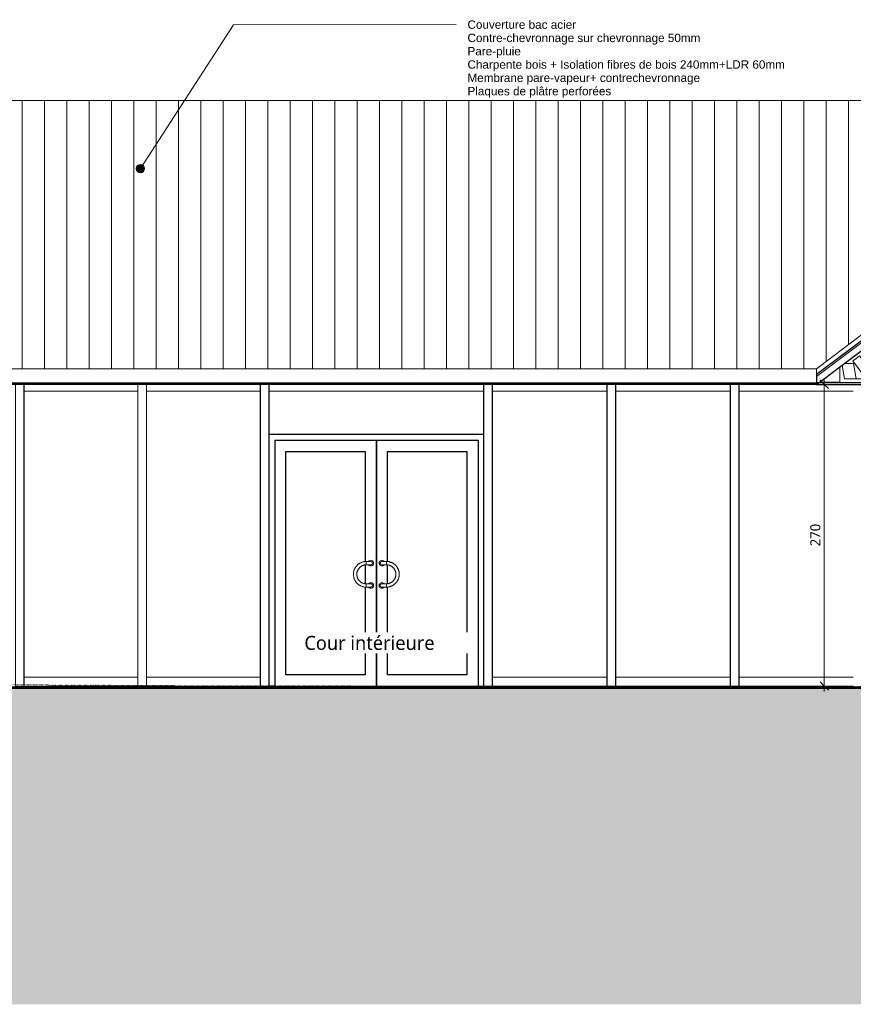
# Model space of a CAD drawing. Header units: millimetres. Extents: x -19731 to 221935, y -2951 to 6011.
# Tile 13 of 41: x 67934 to 75397, y -2849 to 5965. Entities that reach past the tile are written whole.
import ezdxf

# ---------------------------------------------------------------- set-up
doc = ezdxf.new("R2010")
doc.units = ezdxf.units.MM
doc.linetypes.add('A-pointilles', pattern=[0.53, 0, -0.53])
for name, color, linetype, lineweight in [('A-ANNO-DIMS', 211, 'Continuous', 9), ('A-ANNO-DIMS-50', 211, 'Continuous', 9), ('A-AREA-IDEN', 2, 'Continuous', 9), ('A-CLNG', 13, 'Continuous', 13), ('A-COLS', 52, 'Continuous', 13), ('A-DOOR', 31, 'Continuous', 25), ('A-DOOR-FRAM', 31, 'Continuous', 25), ('A-FLOR', 192, 'Continuous', 13), ('A-GLAZ-CWMG', 51, 'Continuous', 13), ('A-ROOF', 132, 'Continuous', 13), ('A-ROOF-FNSH', 132, 'Continuous', 13), ('A-ROOF-OTLN', 132, 'Continuous', 13), ('A-ROOF-PATT', 132, 'Continuous', 13), ('Arbre dessus-Divers _3__dwg', 8, 'Continuous', 13), ('C-TOPO-FNSH', 192, 'A-pointilles', 13), ('C-TOPO-PATT', 8, 'Continuous', 100), ('C-TOPO-SDVS', 7, 'Continuous', 13), ('G-ANNO-TEXT', 231, 'Continuous', 9), ('S-BEAM', 12, 'Continuous', 13)]:
    doc.layers.add(name, color=color, linetype=linetype, lineweight=lineweight)
doc.styles.add('Arial', font='arial.ttf', dxfattribs={"height": 75})
doc.styles.add('Trebuchet MS', font='trebuc.ttf', dxfattribs={"height": 90})
doc.styles.add('Trebuchet MS_1', font='trebuc.ttf', dxfattribs={"height": 125})
doc.dimstyles.new('Cotes100e_Intérieur', dxfattribs={"dimscale": 304.8, "dimtxt": 92.785582, "dimasz": 0.246063, "dimexe": 0.164042, "dimexo": 0.0625, "dimgap": 0.032808, "dimtad": 1, "dimdec": 0, "dimlfac": 0.1, "dimzin": 0, "dimdsep": 46, "dimtxsty": 'Trebuchet MS', "dimblk1": 'OBLIQUE', "dimblk2": 'OBLIQUE', "dimsah": 1, "dimcen": 0.09, "dimdle": 0.164042, "dimazin": 0, "dimtfac": 1, "dimtdec": 4, "dimtix": 1, "dimtmove": 0, "dimatfit": 3, "dimfxl": 0.164042, "dimfxlon": 1, "dimtvp": 1, "dimtolj": 1, "dimtzin": 0, "dimarcsym": 2})

# ---------------------------------------------------------------- blocks, each defined once
blk = doc.blocks.new('Family - IfcBeam - POUTRE-251770-COUPE FF_50')
at = {"layer": 'S-BEAM', "color": 10, "lineweight": 18}
for p, q in [((9541, 2700), (9541, 0)), ((9616, 2700), (9616, 0)), ((9616, 0), (9541, 0))]:
    blk.add_line(p, q, dxfattribs=at)
blk = doc.blocks.new('Family - IfcBeam - POUTRE-251854-COUPE FF_50')
at = {"layer": 'S-BEAM', "color": 10, "lineweight": 18}
for p, q in [((5334.5, 2700), (5334.5, 1)), ((5409.5, 2700), (5409.5, 1)), ((5334.5, 1), (5334.5, 0.1)), ((5409.5, 0), (5334.5, 0)), ((5409.5, 1), (5409.5, 0))]:
    blk.add_line(p, q, dxfattribs=at)
blk = doc.blocks.new('Family - IfcBeam - PANNE-251934-COUPE FF_50')
at = {"layer": 'S-BEAM', "color": 10, "lineweight": 18}
for p, q in [((10636.3, 2910.7), (10636.4, 2910.7)), ((10666, 2933.1), (10636.4, 2910.7)), ((10636.4, 2910.7), (10697.3, 2830.1)), ((10696.2, 2955.9), (10666, 2933.1)), ((10755.9, 2876.9), (10696.2, 2955.9)), ((10697.3, 2830.1), (10757, 2751.1)), ((10816.8, 2796.4), (10755.9, 2876.9)), ((10757, 2751.1), (10787.2, 2774)), ((10757, 2751.1), (10757, 2751.1)), ((10787.2, 2774), (10816.8, 2796.4))]:
    blk.add_line(p, q, dxfattribs=at)
blk = doc.blocks.new('Family - IfcBeam - POUTRE-251946-COUPE FF_50')
at = {"layer": 'S-BEAM', "color": 10, "lineweight": 18}
for p, q in [((8437.7, 2700), (8437.7, 0)), ((8512.7, 2700), (8512.7, 0)), ((8512.7, 0), (8437.7, 0))]:
    blk.add_line(p, q, dxfattribs=at)
blk = doc.blocks.new('Family - IfcBeam - POUTRE-251986-COUPE FF_50')
at = {"layer": 'S-BEAM', "color": 10, "lineweight": 18}
for p, q in [((7334.5, 2700), (7334.5, 0)), ((7409.5, 2700), (7409.5, 0)), ((7409.5, 0), (7334.5, 0))]:
    blk.add_line(p, q, dxfattribs=at)
blk = doc.blocks.new('Family - IfcBeam - POUTRE-252032-COUPE FF_50')
at = {"layer": 'S-BEAM', "color": 10, "lineweight": 18}
for p, q in [((10563, 2751.1), (10540.9, 2872)), ((10562.1, 2888), (10642.4, 2888)), ((10642.4, 2888), (10649.4, 2893.4)), ((10667.5, 2751.1), (10642.4, 2888)), ((10563, 2751.1), (10667.5, 2751.1)), ((10757, 2751.1), (10667.5, 2751.1))]:
    blk.add_line(p, q, dxfattribs=at)
blk = doc.blocks.new('Family - IfcBeam - POUTRE-252058-COUPE FF_50')
at = {"layer": 'S-BEAM', "color": 10, "lineweight": 18}
for p, q in [((3141.5, 2700), (3141.5, 10.6)), ((3216.5, 2700), (3216.5, 10.2)), ((3141.5, 10.6), (3141.5, 0)), ((3216.5, 0), (3141.5, 0)), ((3216.5, 10.2), (3216.5, 0))]:
    blk.add_line(p, q, dxfattribs=at)
blk = doc.blocks.new('Family - IfcBeam - POUTRE-252098-COUPE FF_50')
at = {"layer": 'S-BEAM', "color": 10, "lineweight": 18}
for p, q in [((4238, 2700), (4238, 4.8)), ((4313, 2700), (4313, 4.4)), ((4238, 4.8), (4238, 2.2)), ((4238, 1.6), (4238, 0)), ((4313, 0), (4238, 0)), ((4313, 4.4), (4313, 2.2)), ((4313, 1.6), (4313, 0))]:
    blk.add_line(p, q, dxfattribs=at)
blk = doc.blocks.new('Family - IfcBeam - PANNE-252214-COUPE FF_50')
at = {"layer": 'S-BEAM', "color": 10, "lineweight": 18}
for p, q in [((10520, 2856.2), (10520, 2720.1)), ((2380.6, 2720.1), (2139.7, 2720.1)), ((10520, 2720.1), (10340.2, 2720.1))]:
    blk.add_line(p, q, dxfattribs=at)
blk = doc.blocks.new('GROUPE SCOLAIRE ST JULIEN - PRO - Ind A_importrevit_ifc-2-COUPE FF_50')
at = {"layer": 'S-BEAM', "color": 10, "lineweight": 18}
for name in ['Family - IfcBeam - PANNE-251934-COUPE FF_50', 'Family - IfcBeam - PANNE-252214-COUPE FF_50', 'Family - IfcBeam - POUTRE-252032-COUPE FF_50', 'Family - IfcBeam - POUTRE-252058-COUPE FF_50', 'Family - IfcBeam - POUTRE-252098-COUPE FF_50', 'Family - IfcBeam - POUTRE-251854-COUPE FF_50', 'Family - IfcBeam - POUTRE-251986-COUPE FF_50', 'Family - IfcBeam - POUTRE-251946-COUPE FF_50', 'Family - IfcBeam - POUTRE-251770-COUPE FF_50']:
    blk.add_blockref(name, (0, 0), dxfattribs=at)
blk = doc.blocks.new('Meneau rectangulaire - 80 x 80mm-8077606-COUPE FF_50')
at = {"layer": 'A-GLAZ-CWMG', "color": 30}
for p, q in [((4363, 80), (4315.5, 80)), ((4315.5, 0), (4363, 0))]:
    blk.add_line(p, q, dxfattribs=at)
blk = doc.blocks.new('Meneau rectangulaire - 80 x 80mm-8077607-COUPE FF_50')
at = {"layer": 'A-GLAZ-CWMG', "color": 30}
for p, q in [((7913, 80), (7412, 80)), ((7412, 0), (7913, 0))]:
    blk.add_line(p, q, dxfattribs=at)
blk = doc.blocks.new('Meneau rectangulaire - 80 x 80mm-8077608-COUPE FF_50')
at = {"layer": 'A-GLAZ-CWMG', "color": 30}
for p, q in [((8623, 80), (8515.2, 80)), ((8515.2, 0), (8623, 0))]:
    blk.add_line(p, q, dxfattribs=at)
blk = doc.blocks.new('Meneau rectangulaire - 80 x 80mm-8077609-COUPE FF_50')
at = {"layer": 'A-GLAZ-CWMG', "color": 30}
for p, q in [((10043, 80), (9618.5, 80)), ((9618.5, 0), (10043, 0))]:
    blk.add_line(p, q, dxfattribs=at)
blk = doc.blocks.new('Meneau rectangulaire - 80 x 80mm-8077610-COUPE FF_50')
at = {"layer": 'A-GLAZ-CWMG', "color": 30}
for p, q in [((3653, 80), (3219, 80)), ((3219, 0), (3653, 0))]:
    blk.add_line(p, q, dxfattribs=at)
blk = doc.blocks.new('Double vitrée - Double vitrée-8399190-COUPE FF_50')
at = {"layer": 'A-DOOR', "color": 20}
for p, q in [((6372, 0), (6372, 2200)), ((6372, 2200), (6372, 0)), ((5562, 100), (5562, 2100)), ((5562, 2100), (6272, 2100)), ((6272, 2100), (6272, 1113.8)), ((6472, 1113.8), (6472, 2100)), ((6472, 2100), (7182, 2100)), ((7182, 2100), (7182, 100)), ((6272, 1083.6), (6272, 916.4)), ((6472, 916.4), (6472, 1083.6)), ((6272, 886.2), (6272, 100)), ((6472, 100), (6472, 886.2)), ((6272, 100), (5562, 100)), ((7182, 100), (6472, 100))]:
    blk.add_line(p, q, dxfattribs=at)
at = {"layer": 'A-DOOR', "color": 30, "lineweight": 13}
for p, q in [((6282, 1100), (6282, 1115)), ((6282, 1115), (6282, 1100)), ((6282, 1085), (6282, 1100)), ((6282, 1100), (6282, 1085)), ((6462, 1115), (6462, 1100)), ((6462, 1100), (6462, 1115)), ((6462, 1100), (6462, 1085)), ((6462, 1085), (6462, 1100)), ((6282, 900), (6282, 915)), ((6282, 915), (6282, 900)), ((6282, 885), (6282, 900)), ((6282, 900), (6282, 885)), ((6462, 915), (6462, 900)), ((6462, 900), (6462, 915)), ((6462, 900), (6462, 885)), ((6462, 885), (6462, 900))]:
    blk.add_line(p, q, dxfattribs=at)
at = {"layer": 'A-DOOR', "color": 30, "lineweight": 13, "flags": 128}
for points in [[(6282, 1115), (6277.4, 1114.9), (6272.8, 1114.6), (6268.2, 1114.2), (6263.7, 1113.5), (6259.1, 1112.7), (6254.7, 1111.7), (6250.2, 1110.5), (6245.8, 1109.2), (6241.5, 1107.6), (6237.2, 1105.9), (6233, 1104), (6228.9, 1102), (6224.9, 1099.8), (6220.9, 1097.4), (6217.1, 1094.9), (6213.3, 1092.2), (6209.7, 1089.4), (6206.2, 1086.5), (6202.8, 1083.4), (6199.5, 1080.1), (6196.4, 1076.8), (6193.4, 1073.3), (6190.5, 1069.7), (6187.8, 1066), (6185.2, 1062.1), (6182.8, 1058.2), (6180.6, 1054.2), (6178.5, 1050.1), (6176.6, 1045.9), (6174.8, 1041.7), (6173.2, 1037.4), (6171.8, 1033), (6170.6, 1028.5), (6169.5, 1024.1), (6168.7, 1019.5), (6168, 1015), (6167.5, 1010.4), (6167.1, 1005.8), (6167, 1001.2), (6167, 996.6), (6167.3, 992), (6167.7, 987.5), (6168.3, 982.9), (6169, 978.4), (6170, 973.9), (6171.1, 969.4), (6172.4, 965), (6173.9, 960.7), (6175.6, 956.4), (6177.4, 952.1), (6179.4, 948), (6181.6, 943.9), (6183.9, 940), (6186.4, 936.1), (6189, 932.3), (6191.8, 928.7), (6194.7, 925.1), (6197.8, 921.7), (6201, 918.4), (6204.3, 915.2), (6207.8, 912.2), (6211.3, 909.3), (6215, 906.5), (6218.8, 903.9), (6222.7, 901.5), (6226.7, 899.2), (6230.8, 897), (6234.9, 895.1), (6239.2, 893.3), (6243.5, 891.6), (6247.8, 890.2), (6252.3, 888.9), (6256.7, 887.8), (6261.2, 886.9), (6265.8, 886.2), (6270.3, 885.6), (6274.9, 885.2), (6279.5, 885), (6282, 885)], [(6282, 915), (6278.6, 915.1), (6275.2, 915.3), (6271.8, 915.6), (6268.5, 916.1), (6265.1, 916.7), (6261.8, 917.4), (6258.5, 918.3), (6255.3, 919.3), (6252.1, 920.4), (6248.9, 921.7), (6245.8, 923.1), (6242.7, 924.6), (6239.8, 926.2), (6236.8, 928), (6234, 929.8), (6231.2, 931.8), (6228.5, 933.9), (6225.9, 936.1), (6223.4, 938.4), (6221, 940.8), (6218.7, 943.3), (6216.5, 945.8), (6214.4, 948.5), (6212.4, 951.3), (6210.5, 954.1), (6208.7, 957), (6207, 959.9), (6205.5, 963), (6204.1, 966.1), (6202.8, 969.2), (6201.6, 972.4), (6200.6, 975.6), (6199.7, 978.9), (6198.9, 982.2), (6198.2, 985.6), (6197.7, 988.9), (6197.3, 992.3), (6197.1, 995.7), (6197, 999.1), (6197, 1002.5), (6197.2, 1005.9), (6197.5, 1009.3), (6197.9, 1012.6), (6198.5, 1016), (6199.2, 1019.3), (6200.1, 1022.6), (6201, 1025.9), (6202.1, 1029.1), (6203.4, 1032.3), (6204.7, 1035.4), (6206.2, 1038.4), (6207.8, 1041.4), (6209.5, 1044.4), (6211.3, 1047.2), (6213.3, 1050), (6215.3, 1052.7), (6217.5, 1055.4), (6219.8, 1057.9), (6222.1, 1060.3), (6224.6, 1062.7), (6227.1, 1064.9), (6229.8, 1067.1), (6232.5, 1069.1), (6235.3, 1071), (6238.2, 1072.8), (6241.1, 1074.5), (6244.1, 1076.1), (6247.2, 1077.6), (6250.3, 1078.9), (6253.5, 1080.1), (6256.7, 1081.2), (6260, 1082.1), (6263.3, 1082.9), (6266.6, 1083.6), (6270, 1084.1), (6273.4, 1084.6), (6276.8, 1084.8), (6280.2, 1085), (6282, 1085)], [(6322, 1115), (6322, 1115), (6321.9, 1115), (6321.7, 1115), (6321.5, 1115), (6321.2, 1115), (6320.8, 1115), (6320.4, 1115), (6320, 1115), (6319.4, 1115), (6318.8, 1115), (6318.2, 1115), (6317.5, 1115), (6316.7, 1115), (6315.9, 1115), (6315, 1115), (6314.1, 1115), (6313.1, 1115), (6312.1, 1115), (6311, 1115), (6309.9, 1115), (6308.7, 1115), (6307.5, 1115), (6306.2, 1115), (6304.9, 1115), (6303.6, 1115), (6302.2, 1115), (6300.8, 1115), (6299.4, 1115), (6298, 1115), (6296.5, 1115), (6295, 1115), (6293.5, 1115), (6291.9, 1115), (6290.4, 1115), (6288.8, 1115), (6287.2, 1115), (6285.6, 1115), (6284, 1115), (6282.4, 1115), (6282, 1115)], [(6282, 1085), (6283.6, 1085), (6285.2, 1085), (6286.8, 1085), (6288.4, 1085), (6289.9, 1085), (6291.5, 1085), (6293, 1085), (6294.6, 1085), (6296.1, 1085), (6297.6, 1085), (6299, 1085), (6300.5, 1085), (6301.9, 1085), (6303.2, 1085), (6304.6, 1085), (6305.9, 1085), (6307.1, 1085), (6308.4, 1085), (6309.6, 1085), (6310.7, 1085), (6311.8, 1085), (6312.8, 1085), (6313.8, 1085), (6314.8, 1085), (6315.7, 1085), (6316.5, 1085), (6317.3, 1085), (6318, 1085), (6318.7, 1085), (6319.3, 1085), (6319.8, 1085), (6320.3, 1085), (6320.7, 1085), (6321.1, 1085), (6321.4, 1085), (6321.7, 1085), (6321.8, 1085), (6321.9, 1085), (6322, 1085), (6322, 1085)], [(6462, 1115), (6460.4, 1115), (6458.8, 1115), (6457.2, 1115), (6455.6, 1115), (6454, 1115), (6452.5, 1115), (6450.9, 1115), (6449.4, 1115), (6447.9, 1115), (6446.4, 1115), (6445, 1115), (6443.5, 1115), (6442.1, 1115), (6440.7, 1115), (6439.4, 1115), (6438.1, 1115), (6436.8, 1115), (6435.6, 1115), (6434.4, 1115), (6433.3, 1115), (6432.2, 1115), (6431.2, 1115), (6430.2, 1115), (6429.2, 1115), (6428.3, 1115), (6427.5, 1115), (6426.7, 1115), (6426, 1115), (6425.3, 1115), (6424.7, 1115), (6424.2, 1115), (6423.7, 1115), (6423.2, 1115), (6422.9, 1115), (6422.6, 1115), (6422.3, 1115), (6422.2, 1115), (6422, 1115), (6422, 1115), (6422, 1115)], [(6422, 1085), (6422, 1085), (6422.1, 1085), (6422.3, 1085), (6422.5, 1085), (6422.8, 1085), (6423.1, 1085), (6423.6, 1085), (6424, 1085), (6424.6, 1085), (6425.2, 1085), (6425.8, 1085), (6426.5, 1085), (6427.3, 1085), (6428.1, 1085), (6429, 1085), (6429.9, 1085), (6430.9, 1085), (6431.9, 1085), (6433, 1085), (6434.1, 1085), (6435.3, 1085), (6436.5, 1085), (6437.8, 1085), (6439.1, 1085), (6440.4, 1085), (6441.7, 1085), (6443.1, 1085), (6444.6, 1085), (6446, 1085), (6447.5, 1085), (6449, 1085), (6450.5, 1085), (6452.1, 1085), (6453.6, 1085), (6455.2, 1085), (6456.8, 1085), (6458.4, 1085), (6460, 1085), (6461.6, 1085), (6462, 1085)], [(6462, 885), (6466.6, 885.1), (6471.2, 885.4), (6475.8, 885.8), (6480.3, 886.5), (6484.8, 887.3), (6489.3, 888.3), (6493.8, 889.5), (6498.2, 890.8), (6502.5, 892.4), (6506.8, 894.1), (6511, 896), (6515.1, 898), (6519.1, 900.2), (6523.1, 902.6), (6526.9, 905.1), (6530.7, 907.8), (6534.3, 910.6), (6537.8, 913.5), (6541.2, 916.6), (6544.5, 919.9), (6547.6, 923.2), (6550.6, 926.7), (6553.5, 930.3), (6556.2, 934), (6558.8, 937.9), (6561.2, 941.8), (6563.4, 945.8), (6565.5, 949.9), (6567.4, 954.1), (6569.2, 958.3), (6570.8, 962.6), (6572.2, 967), (6573.4, 971.5), (6574.4, 975.9), (6575.3, 980.5), (6576, 985), (6576.5, 989.6), (6576.8, 994.2), (6577, 998.8), (6576.9, 1003.4), (6576.7, 1008), (6576.3, 1012.5), (6575.7, 1017.1), (6574.9, 1021.6), (6574, 1026.1), (6572.9, 1030.6), (6571.5, 1035), (6570.1, 1039.3), (6568.4, 1043.6), (6566.6, 1047.9), (6564.6, 1052), (6562.4, 1056.1), (6560.1, 1060), (6557.6, 1063.9), (6555, 1067.7), (6552.2, 1071.3), (6549.3, 1074.9), (6546.2, 1078.3), (6543, 1081.6), (6539.7, 1084.8), (6536.2, 1087.8), (6532.6, 1090.7), (6529, 1093.5), (6525.2, 1096.1), (6521.3, 1098.5), (6517.3, 1100.8), (6513.2, 1103), (6509.1, 1104.9), (6504.8, 1106.7), (6500.5, 1108.4), (6496.2, 1109.8), (6491.7, 1111.1), (6487.3, 1112.2), (6482.8, 1113.1), (6478.2, 1113.8), (6473.7, 1114.4), (6469.1, 1114.8), (6464.5, 1115), (6462, 1115)], [(6462, 1085), (6465.4, 1084.9), (6468.8, 1084.7), (6472.2, 1084.4), (6475.5, 1083.9), (6478.9, 1083.3), (6482.2, 1082.6), (6485.5, 1081.7), (6488.7, 1080.7), (6491.9, 1079.6), (6495.1, 1078.3), (6498.2, 1076.9), (6501.2, 1075.4), (6504.2, 1073.8), (6507.1, 1072), (6510, 1070.2), (6512.8, 1068.2), (6515.4, 1066.1), (6518, 1063.9), (6520.6, 1061.6), (6523, 1059.2), (6525.3, 1056.7), (6527.5, 1054.2), (6529.6, 1051.5), (6531.6, 1048.7), (6533.5, 1045.9), (6535.3, 1043), (6537, 1040.1), (6538.5, 1037), (6539.9, 1033.9), (6541.2, 1030.8), (6542.4, 1027.6), (6543.4, 1024.4), (6544.3, 1021.1), (6545.1, 1017.8), (6545.8, 1014.4), (6546.3, 1011.1), (6546.6, 1007.7), (6546.9, 1004.3), (6547, 1000.9), (6547, 997.5), (6546.8, 994.1), (6546.5, 990.7), (6546, 987.4), (6545.5, 984), (6544.8, 980.7), (6543.9, 977.4), (6543, 974.1), (6541.9, 970.9), (6540.6, 967.7), (6539.3, 964.6), (6537.8, 961.6), (6536.2, 958.6), (6534.5, 955.6), (6532.7, 952.8), (6530.7, 950), (6528.7, 947.3), (6526.5, 944.6), (6524.2, 942.1), (6521.9, 939.7), (6519.4, 937.3), (6516.9, 935.1), (6514.2, 932.9), (6511.5, 930.9), (6508.7, 929), (6505.8, 927.2), (6502.9, 925.5), (6499.9, 923.9), (6496.8, 922.4), (6493.6, 921.1), (6490.5, 919.9), (6487.2, 918.8), (6484, 917.9), (6480.7, 917.1), (6477.3, 916.4), (6474, 915.9), (6470.6, 915.4), (6467.2, 915.2), (6463.8, 915), (6462, 915)], [(6322, 915), (6322, 915), (6321.9, 915), (6321.7, 915), (6321.5, 915), (6321.2, 915), (6320.8, 915), (6320.4, 915), (6320, 915), (6319.4, 915), (6318.8, 915), (6318.2, 915), (6317.5, 915), (6316.7, 915), (6315.9, 915), (6315, 915), (6314.1, 915), (6313.1, 915), (6312.1, 915), (6311, 915), (6309.9, 915), (6308.7, 915), (6307.5, 915), (6306.2, 915), (6304.9, 915), (6303.6, 915), (6302.2, 915), (6300.8, 915), (6299.4, 915), (6298, 915), (6296.5, 915), (6295, 915), (6293.5, 915), (6291.9, 915), (6290.4, 915), (6288.8, 915), (6287.2, 915), (6285.6, 915), (6284, 915), (6282.4, 915), (6282, 915)], [(6282, 885), (6283.6, 885), (6285.2, 885), (6286.8, 885), (6288.4, 885), (6289.9, 885), (6291.5, 885), (6293, 885), (6294.6, 885), (6296.1, 885), (6297.6, 885), (6299, 885), (6300.5, 885), (6301.9, 885), (6303.2, 885), (6304.6, 885), (6305.9, 885), (6307.1, 885), (6308.4, 885), (6309.6, 885), (6310.7, 885), (6311.8, 885), (6312.8, 885), (6313.8, 885), (6314.8, 885), (6315.7, 885), (6316.5, 885), (6317.3, 885), (6318, 885), (6318.7, 885), (6319.3, 885), (6319.8, 885), (6320.3, 885), (6320.7, 885), (6321.1, 885), (6321.4, 885), (6321.7, 885), (6321.8, 885), (6321.9, 885), (6322, 885), (6322, 885)], [(6462, 915), (6460.4, 915), (6458.8, 915), (6457.2, 915), (6455.6, 915), (6454, 915), (6452.5, 915), (6450.9, 915), (6449.4, 915), (6447.9, 915), (6446.4, 915), (6445, 915), (6443.5, 915), (6442.1, 915), (6440.7, 915), (6439.4, 915), (6438.1, 915), (6436.8, 915), (6435.6, 915), (6434.4, 915), (6433.3, 915), (6432.2, 915), (6431.2, 915), (6430.2, 915), (6429.2, 915), (6428.3, 915), (6427.5, 915), (6426.7, 915), (6426, 915), (6425.3, 915), (6424.7, 915), (6424.2, 915), (6423.7, 915), (6423.2, 915), (6422.9, 915), (6422.6, 915), (6422.3, 915), (6422.2, 915), (6422, 915), (6422, 915), (6422, 915)], [(6422, 885), (6422, 885), (6422.1, 885), (6422.3, 885), (6422.5, 885), (6422.8, 885), (6423.1, 885), (6423.6, 885), (6424, 885), (6424.6, 885), (6425.2, 885), (6425.8, 885), (6426.5, 885), (6427.3, 885), (6428.1, 885), (6429, 885), (6429.9, 885), (6430.9, 885), (6431.9, 885), (6433, 885), (6434.1, 885), (6435.3, 885), (6436.5, 885), (6437.8, 885), (6439.1, 885), (6440.4, 885), (6441.7, 885), (6443.1, 885), (6444.6, 885), (6446, 885), (6447.5, 885), (6449, 885), (6450.5, 885), (6452.1, 885), (6453.6, 885), (6455.2, 885), (6456.8, 885), (6458.4, 885), (6460, 885), (6461.6, 885), (6462, 885)]]:
    blk.add_lwpolyline(points, dxfattribs=at)
at = {"layer": 'A-DOOR', "color": 30, "lineweight": 13}
for centre, radius, start, end in [((6322, 1100), 25, 216.93065, 0), ((6322, 1100), 25, 0, 142.76474), ((6322, 1100), 15, 83.77722, 98.83628), ((6322, 1100), 15, 83.77722, 98.83628), ((6322, 1100), 15, 262.07359, 276.22278), ((6322, 1100), 15, 262.07359, 276.22278), ((6322, 1100), 15, 0, 75), ((6322, 1100), 15, 0, 75), ((6322, 1100), 15, 285, 0), ((6322, 1100), 15, 285, 0), ((6422, 1100), 25, 37.23526, 180), ((6422, 1100), 25, 180, 323.06935), ((6422, 1100), 15, 105, 180), ((6422, 1100), 15, 105, 180), ((6422, 1100), 15, 180, 255), ((6422, 1100), 15, 180, 255), ((6422, 1100), 15, 81.16372, 96.22278), ((6422, 1100), 15, 81.16372, 96.22278), ((6422, 1100), 15, 263.77722, 277.92641), ((6422, 1100), 15, 263.77722, 277.92641), ((6322, 900), 25, 216.93065, 0), ((6322, 900), 25, 0, 142.76474), ((6322, 900), 15, 83.77722, 98.83628), ((6322, 900), 15, 83.77722, 98.83628), ((6322, 900), 15, 262.07359, 276.22278), ((6322, 900), 15, 262.07359, 276.22278), ((6322, 900), 15, 0, 75), ((6322, 900), 15, 360, 75), ((6322, 900), 15, 285, 0), ((6322, 900), 15, 285, 360), ((6422, 900), 25, 37.23526, 180), ((6422, 900), 25, 180, 323.06935), ((6422, 900), 15, 105, 180), ((6422, 900), 15, 105, 180), ((6422, 900), 15, 180, 255), ((6422, 900), 15, 180, 255), ((6422, 900), 15, 81.16372, 96.22278), ((6422, 900), 15, 81.16372, 96.22278), ((6422, 900), 15, 263.77722, 277.92641), ((6422, 900), 15, 263.77722, 277.92641)]:
    blk.add_arc(centre, radius, start, end, dxfattribs=at)
at = {"layer": 'A-DOOR-FRAM', "color": 20}
for p, q in [((7332, 2250), (5412, 2250)), ((5462, 2200), (5462, 0.9)), ((5462, 2200), (7282, 2200)), ((7282, 2200), (7282, 0)), ((5462, 0), (5412, 0)), ((5462, 0.9), (5462, 0)), ((7282, 0), (7332, 0))]:
    blk.add_line(p, q, dxfattribs=at)
blk = doc.blocks.new('Meneau rectangulaire - 60 x 60mm-8077615-COUPE FF_50')
at = {"layer": 'A-GLAZ-CWMG', "color": 30}
blk.add_line((10043, 2640), (10641.7, 2640), dxfattribs=at)
blk = doc.blocks.new('Meneau rectangulaire - 60 x 60mm-8077217-COUPE FF_50')
at = {"layer": 'A-GLAZ-CWMG', "color": 30}
blk.add_line((5783, 2640), (6372, 2640), dxfattribs=at)
blk = doc.blocks.new('Meneau rectangulaire - 60 x 60mm-8077617-COUPE FF_50')
at = {"layer": 'A-GLAZ-CWMG', "color": 30}
blk.add_line((9333, 2640), (9538.5, 2640), dxfattribs=at)
blk = doc.blocks.new('Meneau rectangulaire - 60 x 60mm-8077618-COUPE FF_50')
at = {"layer": 'A-GLAZ-CWMG', "color": 30}
blk.add_line((7913, 2640), (8435.2, 2640), dxfattribs=at)
blk = doc.blocks.new('Meneau rectangulaire - 60 x 60mm-8077619-COUPE FF_50')
at = {"layer": 'A-GLAZ-CWMG', "color": 30}
blk.add_line((7203, 2640), (7332, 2640), dxfattribs=at)
blk = doc.blocks.new('Meneau rectangulaire - 60 x 60mm-8077620-COUPE FF_50')
at = {"layer": 'A-GLAZ-CWMG', "color": 30}
blk.add_line((3653, 2640), (4235.5, 2640), dxfattribs=at)
blk = doc.blocks.new('Meneau rectangulaire - 60 x 60mm-8077621-COUPE FF_50')
at = {"layer": 'A-GLAZ-CWMG', "color": 30}
blk.add_line((5073, 2640), (5332, 2640), dxfattribs=at)
blk = doc.blocks.new('Arbre dessus-Divers _3__dwg-7808548-COUPE FF_50')
at = {"lineweight": 13}
for p, q in [((5098.8, 0), (5063.4, 0)), ((5063.4, 0), (5083.7, 0)), ((5895, 0), (5869.6, 0)), ((5974.8, 0), (6178.7, 0)), ((6042, 0), (6019.5, 0)), ((6039, 0), (6042, 0)), ((6178.7, 0), (6219.9, 0))]:
    blk.add_line(p, q, dxfattribs=at)
at = {"lineweight": 13, "flags": 128}
for points in [[(5083.7, 0), (5091.7, 0), (5165.2, 0), (5270.4, 0), (5299.2, 0), (5240.9, 0), (5246.8, 0), (5361.1, 0)], [(6096.2, 0), (5985.4, 0), (5838.3, 0), (5824.6, 0), (5736.5, 0), (5489.1, 0), (5409.9, 0), (5417, 0), (5338.3, 0), (5263.4, 0), (5176.5, 0), (5137.5, 0), (5167.8, 0), (5186.7, 0), (5293.6, 0), (5259.9, 0), (5131.2, 0), (5098.8, 0)], [(5361.7, 0), (5395.2, 0), (5501.6, 0), (5656.5, 0), (5840.1, 0), (5873.6, 0), (5843.9, 0), (5962.6, 0), (6014, 0), (5979.1, 0), (5974.8, 0)], [(5869.6, 0), (5953.9, 0), (6039, 0)], [(6019.5, 0), (5937.6, 0), (5895, 0)], [(7489.6, 0), (7313.1, 0), (7178.8, 0), (7268.6, 0), (7196, 0), (6979.2, 0), (6809.1, 0), (6800.8, 0), (6878, 0), (6730.8, 0), (6600.1, 0), (6595.8, 0), (6495.4, 0), (6388.1, 0), (6358.7, 0), (6447.6, 0), (6459.7, 0), (6364.2, 0), (6331.3, 0), (6096.2, 0)], [(6219.9, 0), (6277, 0), (6293.7, 0), (6390.3, 0), (6406.6, 0), (6391.4, 0), (6530.6, 0), (6630.5, 0), (6664.5, 0), (6848.4, 0), (6922.2, 0), (7106.6, 0), (7217, 0), (7167.9, 0), (7233.6, 0), (7275.1, 0), (7479.5, 0), (7535.9, 0), (7539.4, 0), (7489.1, 0), (7610.3, 0), (7699, 0), (7659.3, 0), (7587.5, 0), (7659.3, 0)], [(7492, 0), (7583.9, 0), (7460.9, 0), (7513.3, 0), (7630.5, 0), (7445.5, 0), (7444.6, 0)], [(7587.5, 0), (7699.7, 0), (7638.8, 0), (7444.6, 0)]]:
    blk.add_lwpolyline(points, dxfattribs=at)
for points in [[(5411.1, 0), (5486.6, 0), (5498.9, 0), (5424.3, 0)], [(5713.6, 0), (5818.8, 0), (5827.9, 0), (5925.5, 0), (5895.4, 0)], [(5723.2, 0), (5880.1, 0), (5913, 0), (5831, 0), (5886.7, 0), (5887.9, 0), (5726.3, 0)], [(6052.1, 0), (6006.6, 0), (6091.8, 0), (6127, 0)], [(6049, 0), (6090.2, 0), (6198.9, 0), (6262.3, 0), (6306.4, 0), (6307.2, 0), (6254.9, 0), (6190.6, 0), (6071.3, 0)], [(6427.4, 0), (6298.8, 0), (6382.8, 0), (6427.4, 0), (6298.8, 0)]]:
    blk.add_lwpolyline(points, close=True, dxfattribs=at)
blk = doc.blocks.new('Meneau rectangulaire - 80 x 80mm-8077226-COUPE FF_50')
at = {"layer": 'A-GLAZ-CWMG', "color": 30}
for p, q in [((5073, 80), (4363, 80)), ((4363, 0), (5073, 0))]:
    blk.add_line(p, q, dxfattribs=at)
blk = doc.blocks.new('Meneau rectangulaire - 80 x 80mm-8077624-COUPE FF_50')
at = {"layer": 'A-GLAZ-CWMG', "color": 30}
for p, q in [((5332, 80), (5073, 80)), ((5073, 0), (5332, 0))]:
    blk.add_line(p, q, dxfattribs=at)
blk = doc.blocks.new('Meneau rectangulaire - 80 x 80mm-8077625-COUPE FF_50')
at = {"layer": 'A-GLAZ-CWMG', "color": 30}
for p, q in [((8435.2, 80), (7913, 80)), ((7913, 0), (8435.2, 0))]:
    blk.add_line(p, q, dxfattribs=at)
blk = doc.blocks.new('Meneau rectangulaire - 80 x 80mm-8077626-COUPE FF_50')
at = {"layer": 'A-GLAZ-CWMG', "color": 30}
for p, q in [((9538.5, 80), (9333, 80)), ((9333, 0), (9538.5, 0))]:
    blk.add_line(p, q, dxfattribs=at)
blk = doc.blocks.new('Meneau rectangulaire - 80 x 80mm-8077627-COUPE FF_50')
at = {"layer": 'A-GLAZ-CWMG', "color": 30}
for p, q in [((10641.7, 80), (10043, 80)), ((10043, 0), (10641.7, 0))]:
    blk.add_line(p, q, dxfattribs=at)
blk = doc.blocks.new('Meneau rectangulaire - 80 x 80mm-8077628-COUPE FF_50')
at = {"layer": 'A-GLAZ-CWMG', "color": 30}
for p, q in [((4235.5, 80), (3653, 80)), ((3653, 0), (4235.5, 0))]:
    blk.add_line(p, q, dxfattribs=at)
blk = doc.blocks.new('Meneau rectangulaire - 60 x 60mm-8077632-COUPE FF_50')
at = {"layer": 'A-GLAZ-CWMG', "color": 30}
blk.add_line((9618.5, 2640), (10043, 2640), dxfattribs=at)
blk = doc.blocks.new('Meneau rectangulaire - 60 x 60mm-8077633-COUPE FF_50')
at = {"layer": 'A-GLAZ-CWMG', "color": 30}
blk.add_line((5412, 2640), (5783, 2640), dxfattribs=at)
blk = doc.blocks.new('Meneau rectangulaire - 60 x 60mm-8077635-COUPE FF_50')
at = {"layer": 'A-GLAZ-CWMG', "color": 30}
blk.add_line((8515.2, 2640), (8623, 2640), dxfattribs=at)
blk = doc.blocks.new('Meneau rectangulaire - 60 x 60mm-8077237-COUPE FF_50')
at = {"layer": 'A-GLAZ-CWMG', "color": 30}
blk.add_line((2233, 2640), (2943, 2640), dxfattribs=at)
blk = doc.blocks.new('Meneau rectangulaire - 60 x 60mm-8077636-COUPE FF_50')
at = {"layer": 'A-GLAZ-CWMG', "color": 30}
blk.add_line((7412, 2640), (7913, 2640), dxfattribs=at)
blk = doc.blocks.new('Meneau rectangulaire - 60 x 60mm-8077240-COUPE FF_50')
at = {"layer": 'A-GLAZ-CWMG', "color": 30}
blk.add_line((6372, 2640), (6493, 2640), dxfattribs=at)
blk = doc.blocks.new('Meneau rectangulaire - 60 x 60mm-8077637-COUPE FF_50')
at = {"layer": 'A-GLAZ-CWMG', "color": 30}
blk.add_line((3219, 2640), (3653, 2640), dxfattribs=at)
blk = doc.blocks.new('Meneau rectangulaire - 60 x 60mm-8077638-COUPE FF_50')
at = {"layer": 'A-GLAZ-CWMG', "color": 30}
blk.add_line((4315.5, 2640), (4363, 2640), dxfattribs=at)
blk = doc.blocks.new('DIMBLOCK8-COUPE FF_50')
at = {"layer": 'A-ANNO-DIMS-50'}
for p, q in [((75136.8, 2700), (75099.3, 2737.5)), ((75136.8, 2750), (75136.8, -50)), ((75136.8, 2700), (75086.8, 2700)), ((75136.8, 2700), (75174.3, 2662.5)), ((75136.8, 2700), (75186.8, 2700)), ((75136.8, 0), (75086.8, 0)), ((75136.8, 0), (75099.3, 37.5)), ((75136.8, 0), (75174.3, -37.5)), ((75136.8, 0), (75186.8, 0))]:
    blk.add_line(p, q, dxfattribs=at)
at = {"layer": 'A-ANNO-DIMS-50', "color": 0, "insert": (75011.6, 1250.9), "char_height": 90, "width": 237.783, "attachment_point": 1, "rotation": 90, "line_spacing_factor": 1.048425, "style": 'Trebuchet MS'}
blk.add_mtext('270', dxfattribs=at)
blk = doc.blocks.new('_Oblique')
at = {"color": 0, "linetype": 'ByBlock', "lineweight": -2}
blk.add_line((-0.5, -0.5), (0.5, 0.5), dxfattribs=at)

msp = doc.modelspace()

# ---------------------------------------------------------------- hatches: boundary and pattern name
at = {"layer": 'A-ROOF-PATT'}
h = msp.add_hatch(dxfattribs=at)
h.set_pattern_fill('FP_8', color=30, style=0, pattern_type=2)
h.set_pattern_definition([(90, (64755.07, 5585.1), (-200, 1e-14), [])])
h.paths.add_polyline_path([(72647.5, 2840), (75068.7, 2840), (78239.8, 5240), (63297.4, 5240), (67168.1, 2840), (72187.3, 2840)])
at = {"layer": 'C-TOPO-PATT', "lineweight": 13}
h = msp.add_hatch(dxfattribs=at)
h.set_pattern_fill('FP_64', color=256, style=0, pattern_type=2)
h.set_pattern_definition([(45, (63575.51, 6040.61), (213.84253, 356.40374), [1612.9, -806.45]), (135, (63575.51, 6040.61), (213.84253, -356.40374), [1612.9, -806.45])])
h.paths.add_polyline_path([(45040.1, -2849.3), (103935.8, -2849.3), (103935.8, -374.2), (100080, -191.8), (98459, -150.3), (95238.3, -20), (78156.8, -20), (78156.8, -605), (75956.8, -605), (75956.8, -20), (61374.4, -20.5), (59303.9, -46.4), (58613.7, -51.6), (55507.9, -60.6), (55040.9, -61), (53533.8, -44.2), (52496.2, -60.8), (52172, -61), (50101.4, -65.4), (49865, -65), (48945.1, -120.7), (47225.1, -46.5), (46075.4, -36.2), (45448.8, -58), (45081.1, -63.3), (45040.1, -63.3), (45040.1, -623.8)])
h = msp.add_hatch(dxfattribs=at)
h.set_pattern_fill('FP_65', color=256, style=0, pattern_type=2)
h.set_pattern_definition([(0, (60718.01, 3183.113), (101.6, 25.4), [8.382, -67.818, 8.382, -67.818, -406.4]), (0, (60718.01, 3183.113), (101.6, 25.4), [-152.4, 8.382, -144.018, 8.382, -67.818, -177.8]), (0, (60718.01, 3183.113), (101.6, 25.4), [-381, 8.382, -42.418, 8.382, -118.618]), (120, (60756.11, 3195.813), (-72.797045, 75.28818), [8.382, -67.818, 8.382, -67.818, -406.4]), (120, (60756.11, 3195.813), (-72.797045, 75.28818), [-152.4, 8.382, -144.018, 8.382, -67.818, -177.8]), (120, (60756.11, 3195.813), (-72.797045, 75.28818), [-381, 8.382, -42.418, 8.382, -118.618]), (240, (60768.81, 3246.613), (-28.802955, -100.68818), [8.382, -67.818, 8.382, -67.818, -406.4]), (240, (60768.81, 3246.613), (-28.802955, -100.68818), [-152.4, 8.382, -144.018, 8.382, -67.818, -177.8]), (240, (60768.81, 3246.613), (-28.802955, -100.68818), [-381, 8.382, -42.418, 8.382, -118.618])])
h.paths.add_polyline_path([(67356, -20), (69118.2, -20), (69118.2, -10), (63319.4, -10), (63319.4, -20), (67241, -20)])
h.paths.add_polyline_path([(75319.7, -20), (75319.7, -10), (73116.7, -10), (73116.7, -20), (75293.2, -20)])
h = msp.add_hatch(dxfattribs=at)
h.set_pattern_fill('FP_68', color=256, style=0, pattern_type=2)
h.set_pattern_definition([(0, (60718.01, 3183.11), (158.75, 158.75), [158.75, -158.75]), (0, (60718.01, 3242.64), (158.75, 158.75), [158.75, -158.75]), (0, (60718.01, 3302.18), (158.75, 158.75), [158.75, -158.75]), (90, (60737.85, 3322.02), (-158.75, 158.75), [158.75, -158.75]), (90, (60797.38, 3322.02), (-158.75, 158.75), [158.75, -158.75]), (90, (60856.92, 3322.02), (-158.75, 158.75), [158.75, -158.75])])
h.paths.add_polyline_path([(71382.1, -20), (73116.7, -20), (73116.7, -10), (69118.2, -10), (69118.2, -20), (71267.1, -20)])
h.paths.add_polyline_path([(75706.8, -20), (75706.8, -10), (75319.7, -10), (75319.7, -20), (75638.3, -20)])
at = {"layer": 'G-ANNO-TEXT'}
h = msp.add_hatch(color=7, dxfattribs=at)
edge = h.paths.add_edge_path()
edge.add_arc((69015.1, 4631.9), 37.5, 0, 360)

# ---------------------------------------------------------------- linework, layer by layer
at = {"layer": 'A-CLNG', "color": 20, "lineweight": 25}
for p, q in [((75956.8, 2715), (75068.7, 2715)), ((75068.7, 2715), (75068.7, 2700)), ((75068.7, 2700), (75956.8, 2700))]:
    msp.add_line(p, q, dxfattribs=at)
at = {"layer": 'A-COLS', "color": 30}
for p, q in [((67974.1, 2700), (67974.1, 10.2)), ((68990.6, 2700), (68990.6, 4.8)), ((69070.6, 2700), (69070.6, 4.4)), ((70087.1, 2700), (70087.1, 1)), ((70167.1, 2700), (70167.1, 0.9)), ((72087.1, 2700), (72087.1, 0)), ((72167.1, 2700), (72167.1, 0)), ((73190.3, 2700), (73190.3, 0)), ((73270.3, 2700), (73270.3, 0)), ((74293.6, 2700), (74293.6, 0)), ((74373.6, 2700), (74373.6, 0)), ((67974.1, 0), (67894.1, 0)), ((67974.1, 10.2), (67974.1, 0)), ((68990.6, 4.8), (68990.6, 2.2)), ((68990.6, 1.6), (68990.6, 0)), ((69070.6, 0), (68990.6, 0)), ((69070.6, 4.4), (69070.6, 2.2)), ((69070.6, 1.6), (69070.6, 0)), ((70087.1, 1), (70087.1, 0.1)), ((70116.2, 0), (70087.1, 0)), ((70167.1, 0), (70116.8, 0)), ((70167.1, 0.9), (70167.1, 0)), ((72167.1, 0), (72087.1, 0)), ((73270.3, 0), (73190.3, 0)), ((74373.6, 0), (74293.6, 0))]:
    msp.add_line(p, q, dxfattribs=at)
at = {"layer": 'A-FLOR', "color": 30}
for p, q in [((70217.1, 0), (70975, 0)), ((70975, 0), (72037.1, 0))]:
    msp.add_line(p, q, dxfattribs=at)
at = {"layer": 'A-ROOF', "color": 30}
for p, q in [((63297.4, 5240), (78239.8, 5240)), ((75068.7, 2770), (78239.8, 5170)), ((75068.7, 2840), (67168.1, 2840))]:
    msp.add_line(p, q, dxfattribs=at)
at = {"layer": 'A-ROOF', "color": 20, "lineweight": 25}
for p, q in [((75068.7, 2790), (78239.8, 5190)), ((75068.7, 2700), (75655.8, 3144.3)), ((75068.7, 2790), (75068.7, 2715))]:
    msp.add_line(p, q, dxfattribs=at)
at = {"layer": 'A-ROOF-FNSH', "color": 30}
for p, q in [((78239.8, 5240), (75068.7, 2840)), ((75068.7, 2840), (75068.7, 2790))]:
    msp.add_line(p, q, dxfattribs=at)
at = {"layer": 'A-ROOF-OTLN', "color": 20, "lineweight": 25}
for p, q in [((67168.1, 2715), (75068.7, 2715)), ((75068.7, 2700), (67168.1, 2700))]:
    msp.add_line(p, q, dxfattribs=at)
at = {"layer": 'C-TOPO-FNSH', "color": 40}
for p, q in [((69598.3, 1.6), (66916.4, 15.8)), ((78156.8, -8.4), (69598.3, 1.6))]:
    msp.add_line(p, q, dxfattribs=at)
at = {"layer": 'C-TOPO-FNSH', "color": 250, "linetype": 'Continuous', "lineweight": 25}
for p, q in [((75956.8, -10), (63319.4, -10)), ((63319.4, -20), (75956.8, -20)), ((69118.2, -10), (69118.2, -20)), ((73116.7, -20), (73116.7, -10)), ((75319.7, -10), (75319.7, -20))]:
    msp.add_line(p, q, dxfattribs=at)
at = {"layer": 'C-TOPO-SDVS'}
for p, q in [((69117.5, -10), (69117.5, -20)), ((73117.5, -20), (73117.5, -10)), ((75320, -20), (75320, -10))]:
    msp.add_line(p, q, dxfattribs=at)
at = {"layer": 'G-ANNO-TEXT', "color": 50}
for p, q in [((69015.1, 4631.9), (69847.8, 5918.9)), ((69847.8, 5918.9), (71841.2, 5920.6))]:
    msp.add_line(p, q, dxfattribs=at)
msp.add_circle((69015.1, 4631.9), 37.5, dxfattribs=at)

# ---------------------------------------------------------------- block references
at = {"color": 50, "lineweight": 5}
msp.add_blockref('GROUPE SCOLAIRE ST JULIEN - PRO - Ind A_importrevit_ifc-2-COUPE FF_50', (64755.1, 0), dxfattribs=at)
at = {"layer": 'A-DOOR', "color": 20}
msp.add_blockref('Double vitrée - Double vitrée-8399190-COUPE FF_50', (64755.1, 0), dxfattribs=at)
at = {"layer": 'A-GLAZ-CWMG', "color": 30}
for name, p in [('Meneau rectangulaire - 60 x 60mm-8077637-COUPE FF_50', (64755.1, 0)), ('Meneau rectangulaire - 60 x 60mm-8077620-COUPE FF_50', (64755.1, 0)), ('Meneau rectangulaire - 60 x 60mm-8077638-COUPE FF_50', (64755.1, 0)), ('Meneau rectangulaire - 60 x 60mm-8077237-COUPE FF_50', (66885.1, 0)), ('Meneau rectangulaire - 60 x 60mm-8077621-COUPE FF_50', (64755.1, 0)), ('Meneau rectangulaire - 60 x 60mm-8077633-COUPE FF_50', (64755.1, 0)), ('Meneau rectangulaire - 60 x 60mm-8077217-COUPE FF_50', (64755.1, 0)), ('Meneau rectangulaire - 60 x 60mm-8077240-COUPE FF_50', (64755.1, 0)), ('Meneau rectangulaire - 60 x 60mm-8077237-COUPE FF_50', (69015.1, 0)), ('Meneau rectangulaire - 60 x 60mm-8077619-COUPE FF_50', (64755.1, 0)), ('Meneau rectangulaire - 60 x 60mm-8077636-COUPE FF_50', (64755.1, 0)), ('Meneau rectangulaire - 60 x 60mm-8077618-COUPE FF_50', (64755.1, 0)), ('Meneau rectangulaire - 60 x 60mm-8077635-COUPE FF_50', (64755.1, 0)), ('Meneau rectangulaire - 60 x 60mm-8077237-COUPE FF_50', (71145.1, 0)), ('Meneau rectangulaire - 60 x 60mm-8077617-COUPE FF_50', (64755.1, 0)), ('Meneau rectangulaire - 60 x 60mm-8077632-COUPE FF_50', (64755.1, 0)), ('Meneau rectangulaire - 60 x 60mm-8077615-COUPE FF_50', (64755.1, 0)), ('Meneau rectangulaire - 80 x 80mm-8077610-COUPE FF_50', (64755.1, 0)), ('Meneau rectangulaire - 80 x 80mm-8077628-COUPE FF_50', (64755.1, 0)), ('Meneau rectangulaire - 80 x 80mm-8077606-COUPE FF_50', (64755.1, 0)), ('Meneau rectangulaire - 80 x 80mm-8077226-COUPE FF_50', (64755.1, 0)), ('Meneau rectangulaire - 80 x 80mm-8077624-COUPE FF_50', (64755.1, 0)), ('Meneau rectangulaire - 80 x 80mm-8077607-COUPE FF_50', (64755.1, 0)), ('Meneau rectangulaire - 80 x 80mm-8077625-COUPE FF_50', (64755.1, 0)), ('Meneau rectangulaire - 80 x 80mm-8077608-COUPE FF_50', (64755.1, 0)), ('Meneau rectangulaire - 80 x 80mm-8077226-COUPE FF_50', (69015.1, 0)), ('Meneau rectangulaire - 80 x 80mm-8077626-COUPE FF_50', (64755.1, 0)), ('Meneau rectangulaire - 80 x 80mm-8077609-COUPE FF_50', (64755.1, 0)), ('Meneau rectangulaire - 80 x 80mm-8077627-COUPE FF_50', (64755.1, 0))]:
    msp.add_blockref(name, p, dxfattribs=at)
at = {"layer": 'Arbre dessus-Divers _3__dwg', "color": 50, "lineweight": 20}
msp.add_blockref('Arbre dessus-Divers _3__dwg-7808548-COUPE FF_50', (64755.1, 0), dxfattribs=at)

# ---------------------------------------------------------------- texts
at = {"layer": 'G-ANNO-TEXT', "color": 7, "char_height": 75, "attachment_point": 1, "style": 'Arial'}
for s, insert, width in [('Couverture bac acier', (71942.8, 5958.1), 1170.464), ('Contre-chevronnage sur chevronnage 50mm', (71942.8, 5839.1), 2525.316), ('Pare-pluie', (71942.8, 5720), 573.207), ('Charpente bois + Isolation fibres de bois 240mm+LDR 60mm', (71942.8, 5601), 3455.273), ('Membrane pare-vapeur+ contrechevronnage', (71942.8, 5481.9), 2505.273), ('Plaques de plâtre perforées', (71942.8, 5362.8), 1543.248)]:
    msp.add_mtext(s, dxfattribs=dict(at, insert=insert, width=width))

# ---------------------------------------------------------------- dimensions: what is measured, and where the dimension line sits
at = {"layer": 'A-ANNO-DIMS'}
dim = msp.add_linear_dim(base=(75136.8, 0), p1=(75186.8, 2700), p2=(75186.8, 0), angle=90, dimstyle='Cotes100e_Intérieur', override={"dimpost": '<>', "dimfxl": 2700}, dxfattribs=at)
dim.commit()
dim.dimension.update_dxf_attribs({"geometry": 'DIMBLOCK8-COUPE FF_50', "text_midpoint": (75081, 1350)})

# ---------------------------------------------------------------- next in the draw order: texts
at = {"layer": 'A-AREA-IDEN', "insert": (70482.4, 448.4), "char_height": 125, "width": 1459.071, "attachment_point": 1, "style": 'Trebuchet MS_1', "bg_fill": 3, "box_fill_scale": 1.25, "bg_fill_color": 256, "bg_fill_true_color": 13158600, "bg_fill_transparency": 0}
msp.add_mtext('Cour intérieure', dxfattribs=at)

doc.saveas('drawing.dxf')
